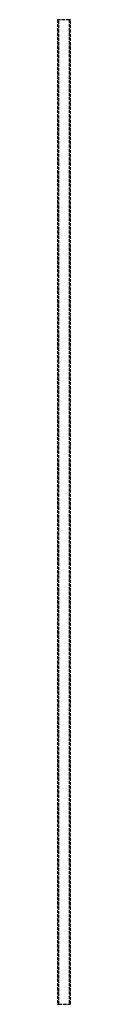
# Model space of a CAD drawing. Header units: millimetres. Extents: x -3 to 3, y 0 to 458.
import ezdxf

# ---------------------------------------------------------------- set-up
doc = ezdxf.new("R2010")
doc.units = ezdxf.units.MM
doc.header["$LTSCALE"] = 10
doc.linetypes.add('ALLCAD_Strich', pattern=[0.2, 0.15, -0.05])
doc.layers.add('BESCH_KONT_sich_schn_grun_2d', color=10, linetype='Continuous')

msp = doc.modelspace()

# ---------------------------------------------------------------- linework, layer by layer
at = {"layer": 'BESCH_KONT_sich_schn_grun_2d', "linetype": 'ALLCAD_Strich'}
for p, q in [((-2.4, 458), (-3, 458)), ((2.4, 458), (-2.4, 458)), ((3, 458), (2.4, 458)), ((-3, 458), (-3, 0)), ((-2.4, 0), (-2.4, 458)), ((2.4, 458), (2.4, 0)), ((3, 0), (3, 458)), ((-3, 0), (-2.4, 0)), ((-2.4, 0), (2.4, 0)), ((-0.01, 0), (-0.01, 0)), ((-0.01, 0), (-0.01, 0)), ((-0.01, 0), (-0.01, 0)), ((-0.01, 0), (-0.01, 0)), ((-0.01, 0), (-0.01, 0)), ((-0.01, 0), (0, 0)), ((-0.01, 0), (-0.01, 0)), ((-0.01, 0), (-0.01, 0)), ((-0.01, 0), (-0.01, 0)), ((-0.01, 0), (-0.01, 0)), ((0, 0), (0, 0)), ((0, 0), (0, 0)), ((0.01, 0), (0, 0)), ((0, 0), (0, 0)), ((0, 0), (0, 0)), ((0, 0), (0, 0)), ((0, 0), (0, 0)), ((0, 0), (0, 0)), ((0, 0), (0, 0)), ((0, 0), (0, 0)), ((0, 0), (0, 0)), ((0, 0), (0, 0)), ((0.01, 0), (0.01, 0)), ((0.01, 0), (0.01, 0)), ((0.01, 0), (0.01, 0)), ((0.01, 0), (0.01, 0)), ((0.01, 0), (0.01, 0)), ((0.01, 0), (0.01, 0)), ((0.01, 0), (0.01, 0)), ((0.01, 0), (0.01, 0)), ((0.01, 0), (0.01, 0)), ((2.4, 0), (3, 0))]:
    msp.add_line(p, q, dxfattribs=at)

doc.saveas('drawing.dxf')
